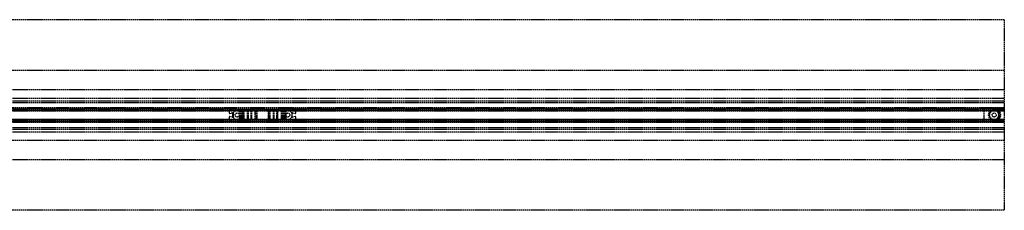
# Model space of a CAD drawing. Header units: millimetres. Extents: x -2050 to 2050, y -94 to 94.
# Tile 3 of 3: x 1077 to 2050, y -94 to 94. Entities that reach past the tile are written whole.
import ezdxf

# ---------------------------------------------------------------- set-up
doc = ezdxf.new("R2010")
doc.units = ezdxf.units.MM
doc.header["$LTSCALE"] = 10
doc.linetypes.add('ALLCAD_Strich', pattern=[0.2, 0.15, -0.05])
doc.layers.add('BESCH_KONT_sich_schn_grun_2d', color=10, linetype='Continuous')

msp = doc.modelspace()

# ---------------------------------------------------------------- linework, layer by layer
at = {"layer": 'BESCH_KONT_sich_schn_grun_2d', "linetype": 'ALLCAD_Strich'}
for p, q in [((2050, 94), (-2050, 94)), ((2050, 94), (2050, -94)), ((2050, 44), (-2050, 44)), ((-2050, 25), (2050, 25)), ((-2050, 16.5), (2050, 16.5)), ((-2050, 14), (2050, 14)), ((-2050, 12.37), (2050, 12.37)), ((2050, 7), (-2050, 7)), ((-2050, 5.5), (2050, 5.5)), ((-2050, 4.5), (2050, 4.5)), ((-2050, 4), (2050, 4)), ((2040, 6.51), (-2040, 6.51)), ((2040, 4.51), (-2040, 4.51)), ((234, 6), (1286, 6)), ((1284, 4), (1284, 2.12)), ((1284.6, 1.63), (1287.14, 2.17)), ((1348, 6), (1286, 6)), ((1287.5, 1.88), (1287.5, -1.88)), ((1287.98, 2.01), (1287.98, -2.01)), ((1294.01, 4.5), (1294.01, -4.5)), ((1295.01, 4.5), (1295.01, -4.5)), ((1296.16, 4.5), (1296.16, -4.5)), ((1297.16, 4.5), (1297.16, -4.5)), ((1297.8, 4.5), (1297.8, -4.5)), ((1297.84, -4.5), (1297.84, 4.5)), ((1298.43, 4.5), (1298.43, -4.5)), ((1301.96, 4.5), (1301.96, -4.5)), ((1302, 4.5), (1302, -4.5)), ((1302, 4.5), (1302, -4.5)), ((1303, 4.5), (1303, -4.5)), ((1305.61, 4.5), (1305.61, -4.5)), ((1306.29, 4.5), (1306.29, -4.5)), ((1309.69, -4.5), (1309.69, 4.5)), ((1310.62, 4.5), (1310.62, -4.5)), ((1310.8, 4.5), (1310.8, -4.5)), ((1310.8, 4.5), (1310.8, -4.5)), ((1311.3, 4.5), (1311.3, -4.5)), ((1322.7, 4.5), (1322.7, -4.5)), ((1323.2, 4.5), (1323.2, -4.5)), ((1323.2, 4.5), (1323.2, -4.5)), ((1323.38, -4.5), (1323.38, 4.5)), ((1324.31, 4.5), (1324.31, -4.5)), ((1327.71, 4.5), (1327.71, -4.5)), ((1328.39, 4.5), (1328.39, -4.5)), ((1331, 4.5), (1331, -4.5)), ((1332, 0.01), (1331.99, 0.01)), ((1332, 0.01), (1331.99, 0.01)), ((1332, 0.01), (1331.99, 0.01)), ((1331.99, 0.01), (1331.99, 0.01)), ((1332, 0.01), (1331.99, 0.01)), ((1331.99, 0.01), (1331.99, 0.01)), ((1331.99, 0), (1331.99, 0.01)), ((1332, 0.01), (1331.99, 0.01)), ((1332, 0.01), (1331.99, 0.01)), ((1332, 0.01), (1331.99, 0.01)), ((1331.99, 0), (1331.99, 0)), ((1331.99, 0), (1331.99, 0)), ((1332, 0), (1331.99, 0)), ((1332, 0), (1331.99, 0)), ((1332, 0), (1331.99, 0)), ((1332, 0), (1331.99, 0)), ((1332, 0), (1331.99, 0)), ((1332, 4.5), (1332, 0.01)), ((1332, 4.5), (1332, -4.5)), ((1332, 0.01), (1332, -0.01)), ((1332, 0.01), (1332, 0.01)), ((1332.04, -4.5), (1332.04, 4.5)), ((1335.57, 4.5), (1335.57, -4.5)), ((1336.16, 4.5), (1336.16, -4.5)), ((1336.2, 4.5), (1336.2, -4.5)), ((1336.84, 4.5), (1336.84, -4.5)), ((1337.84, 4.5), (1337.84, -4.5)), ((1338.99, 4.5), (1338.99, -4.5)), ((1339.99, 4.5), (1339.99, -4.5)), ((1346.02, 2.01), (1346.02, -2.01)), ((1346.5, -1.88), (1346.5, 1.88)), ((1346.86, 2.17), (1349.4, 1.63)), ((1348, 6), (2050, 6)), ((1350, 2.12), (1350, 4)), ((2030, 0.01), (2029.99, 0.01)), ((2030, 0.01), (2029.99, 0.01)), ((2030, 0.01), (2029.99, 0.01)), ((2029.99, 0.01), (2029.99, 0)), ((2029.99, 0.01), (2029.99, 0.01)), ((2029.99, 0.01), (2029.99, 0.01)), ((2030, 0.01), (2029.99, 0.01)), ((2030, 0.01), (2029.99, 0.01)), ((2030, 0.01), (2029.99, 0.01)), ((2030, 0.01), (2029.99, 0.01)), ((2029.99, 0), (2030, 0)), ((2030, 0), (2029.99, 0)), ((2029.99, 0), (2029.99, 0)), ((2030, 0), (2029.99, 0)), ((2030, 0), (2029.99, 0)), ((2030, -7), (2030, 7)), ((2030, 7), (2050, 7)), ((2040, 6.51), (2040, 4.51)), ((-2050, -4), (2050, -4)), ((-2050, -4.5), (2050, -4.5)), ((-2050, -5.5), (2050, -5.5)), ((-2050, -7), (2050, -7)), ((-29, -4.49), (2040, -4.49)), ((-29, -6.49), (2040, -6.49)), ((234, -6), (1286, -6)), ((1284, -2.12), (1284, -4)), ((1287.14, -2.17), (1284.6, -1.63)), ((1286, -6), (1348, -6)), ((1332, 0), (1331.99, 0)), ((1331.99, 0), (1331.99, 0)), ((1332, 0), (1331.99, 0)), ((1332, 0), (1331.99, 0)), ((1332, 0), (1331.99, 0)), ((1331.99, 0), (1331.99, -0.01)), ((1332, -0.01), (1331.99, -0.01)), ((1332, -0.01), (1331.99, -0.01)), ((1332, -0.01), (1331.99, -0.01)), ((1331.99, -0.01), (1331.99, -0.01)), ((1331.99, -0.01), (1331.99, -0.01)), ((1332, -0.01), (1331.99, -0.01)), ((1332, -0.01), (1331.99, -0.01)), ((1332, -0.01), (1331.99, -0.01)), ((1332, -0.01), (1331.99, -0.01)), ((1332, -0.01), (1332, -4.5)), ((1332, -0.01), (1332, -0.01)), ((1349.4, -1.63), (1346.86, -2.17)), ((1348, -6), (2050, -6)), ((1350, -4), (1350, -2.12)), ((2030, 0), (2029.99, 0)), ((2029.99, 0), (2029.99, 0)), ((2030, 0), (2029.99, 0)), ((2030, 0), (2029.99, 0)), ((2030, 0), (2029.99, 0)), ((2029.99, -0.01), (2029.99, 0)), ((2030, 0), (2029.99, 0)), ((2030, -0.01), (2029.99, -0.01)), ((2030, -0.01), (2029.99, -0.01)), ((2030, -0.01), (2029.99, -0.01)), ((2030, -0.01), (2029.99, -0.01)), ((2029.99, -0.01), (2029.99, -0.01)), ((2029.99, -0.01), (2029.99, -0.01)), ((2030, -0.01), (2029.99, -0.01)), ((2030, -0.01), (2029.99, -0.01)), ((2030, -0.01), (2029.99, -0.01)), ((2030, -7), (2050, -7)), ((2040, -6.49), (2040, -4.49)), ((-2050, -12.38), (2050, -12.38)), ((-2050, -14), (2050, -14)), ((-2050, -16.5), (2050, -16.5)), ((2050, -25), (-2050, -25)), ((-2050, -44), (2050, -44)), ((2050, -94), (-2050, -94))]:
    msp.add_line(p, q, dxfattribs=at)
for centre, radius in [((1292, 0), 2), ((1342, 0), 2), ((2040, 0), 5.5), ((2040, 0), 4.5), ((2040, 0), 2)]:
    msp.add_circle(centre, radius, dxfattribs=at)
for centre, radius, start, end in [((1286, 4), 2, 90, 180), ((1284.5, 2.12), 0.5, 180, 282.09476), ((1287.2, 1.88), 0.3, 0, 102.09476), ((1292, 0), 4.5, 90, 180), ((1292, 0), 4.5, 180, 270), ((1342, 0), 4.5, 0, 90), ((1342, 0), 4.5, 270, 0), ((1346.8, 1.88), 0.3, 77.90524, 180), ((1348, 4), 2, 0, 90), ((1349.5, 2.12), 0.5, 257.90524, 0), ((2040, 0.01), 6.5, 270, 90), ((2040, 0.01), 4.5, 270, 90), ((1284.5, -2.12), 0.5, 77.90524, 180), ((1286, -4), 2, 180, 270), ((1287.2, -1.88), 0.3, 257.90524, 360), ((1346.8, -1.88), 0.3, 180, 282.09476), ((1348, -4), 2, 270, 0), ((1349.5, -2.12), 0.5, 0, 102.09476)]:
    msp.add_arc(centre, radius, start, end, dxfattribs=at)

doc.saveas('drawing.dxf')
